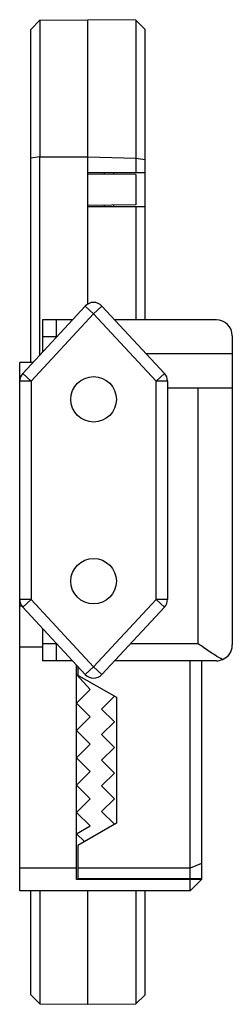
# Model space of a CAD drawing. Header units: millimetres. Extents: x 0 to 18.7, y -33.2 to 53.4.
import ezdxf

# ---------------------------------------------------------------- set-up
doc = ezdxf.new("R2010")
doc.units = ezdxf.units.MM

msp = doc.modelspace()

# ---------------------------------------------------------------- linework, layer by layer
at = {"color": 7, "linetype": 'Continuous', "lineweight": 25}
for p, q in [((1.781, 53.365), (0.977, 52.554)), ((1.777, 53.365), (6, 53.402)), ((1.777, 53.361), (1.777, 53.365)), ((1.777, 53.361), (1.777, 41.348)), ((10.223, 53.365), (6, 53.402)), ((6, 28.396), (6, 53.402)), ((10.223, 53.361), (10.223, 41.233)), ((10.223, 53.361), (11.023, 52.554)), ((0.977, 23.25), (0.977, 52.554)), ((11.023, 27), (11.023, 52.554)), ((1.777, 41.348), (0.977, 41.227)), ((1.781, 41.335), (1.777, 41.348)), ((1.781, 41.335), (6, 41.34)), ((1.781, 23.918), (1.781, 41.335)), ((6, 41.34), (10.219, 41.22)), ((10.223, 41.233), (10.219, 41.22)), ((10.219, 41.22), (10.219, 39.924)), ((10.223, 41.233), (11.023, 41.09)), ((11.023, 39.924), (6, 39.924)), ((7.46, 39.811), (7.46, 39.924)), ((8.26, 39.924), (8.26, 39.804)), ((10.223, 39.787), (6, 39.824)), ((10.223, 39.787), (10.223, 37.102)), ((10.223, 37.102), (6, 37.065)), ((6, 36.965), (11.023, 36.965)), ((7.46, 36.965), (7.46, 37.078)), ((8.26, 37.085), (8.26, 36.965)), ((10.219, 36.965), (10.219, 27)), ((0.267, 22.288), (5.767, 28.211)), ((5.767, 28.211), (6.5, 27.53)), ((7.233, 28.211), (6.5, 27.53)), ((7.233, 28.211), (12.733, 22.288)), ((6.5, 27.53), (1, 21.607)), ((2, 27), (2, 24.154)), ((4.643, 27), (2, 27)), ((3.2, 27), (3.2, 25.446)), ((3.21, 27), (3.21, 25.457)), ((12, 21.607), (6.5, 27.53)), ((17.3, 27), (8.357, 27)), ((3.2, 25.5), (2, 25.5)), ((18.7, 25.6), (18.7, -1.6)), ((18.7, 24), (11.143, 24)), ((1.161, 23.25), (0, 23.25)), ((0, -23.25), (0, 23.25)), ((1, 21.607), (0.267, 22.288)), ((12.733, 22.288), (12, 21.607)), ((1, 21.607), (0, 21.607)), ((1, 21.607), (1, 2.393)), ((13, 21.607), (12, 21.607)), ((12, 2.393), (12, 21.607)), ((13, 21.607), (13, 2.393)), ((13, 21), (18.7, 21)), ((15.7, -1.5), (15.7, 21)), ((1, 2.393), (0, 2.393)), ((0.195, 1.8), (0, 1.8)), ((1, 2.393), (0.267, 1.712)), ((1, 2.393), (6.5, -3.53)), ((6.5, -3.53), (12, 2.393)), ((12, 2.393), (12.733, 1.712)), ((13, 2.393), (12, 2.393)), ((5.767, -4.211), (0.267, 1.712)), ((12.733, 1.712), (7.233, -4.211)), ((2, -0.154), (2, -3)), ((3.2, -1.5), (2, -1.5)), ((3.2, -1.5), (3.2, -3)), ((3.21, -1.5), (3.21, -3)), ((15.7, -1.5), (9.75, -1.5)), ((2, -1.8), (0, -1.8)), ((4.643, -3), (2, -3)), ((5, -22.25), (5, -3.385)), ((17.3, -3), (8.357, -3)), ((15, -22.15), (15, -3)), ((16, -3), (16, -22.25)), ((5, -4.192), (8.5, -6.213)), ((6.2, -5.532), (5, -4.192)), ((5.1, -3.492), (5.1, -4.25)), ((6.5, -3.53), (5.767, -4.211)), ((7.233, -4.211), (6.5, -3.53)), ((5, -6.732), (6.2, -5.532)), ((6.2, -7.932), (5, -6.732)), ((8.327, -6.113), (7.2, -7.241)), ((8.5, -6.213), (8.5, -17.287)), ((7.2, -7.241), (8.327, -8.368)), ((5, -9.132), (6.2, -7.932)), ((8.327, -8.368), (7.2, -9.495)), ((6.2, -10.332), (5, -9.132)), ((7.2, -9.495), (8.327, -10.623)), ((5, -11.532), (6.2, -10.332)), ((8.327, -10.623), (7.2, -11.75)), ((6.2, -12.732), (5, -11.532)), ((7.2, -11.75), (8.327, -12.877)), ((5, -13.932), (6.2, -12.732)), ((8.327, -12.877), (7.2, -14.005)), ((6.2, -15.132), (5, -13.932)), ((7.2, -14.005), (8.327, -15.132)), ((5, -16.332), (6.2, -15.132)), ((8.327, -15.132), (7.2, -16.259)), ((6.2, -17.532), (5, -16.332)), ((7.2, -16.259), (8.327, -17.387)), ((8.5, -17.287), (5.1, -19.25)), ((5, -18.225), (6.2, -17.532)), ((5.687, -18.911), (5, -18.225)), ((5.1, -19.25), (5.1, -22.15)), ((5, -21.25), (0, -21.25)), ((15, -21.25), (5.1, -21.25)), ((16, -20.836), (15, -21.25)), ((16, -22.25), (5, -22.25)), ((5.1, -22.15), (16, -22.15)), ((9.5, -22.15), (9.5, -22.25)), ((15, -23.25), (15, -22.25)), ((16, -22.25), (15, -23.25)), ((15, -23.25), (0, -23.25)), ((0.977, -32.373), (0.977, -23.25)), ((1.777, -23.25), (1.777, -33.18)), ((6, -33.221), (6, -23.25)), ((10.223, -23.25), (10.223, -33.182)), ((11.023, -32.373), (11.023, -23.25)), ((1.781, -33.184), (0.977, -32.373)), ((10.223, -33.18), (11.023, -32.373)), ((1.777, -33.184), (1.777, -33.18)), ((1.777, -33.184), (6, -33.221)), ((6, -33.221), (10.223, -33.184))]:
    msp.add_line(p, q, dxfattribs=at)
for centre in [(6.5, 20), (6.5, 4)]:
    msp.add_circle(centre, 2, dxfattribs=at)
for centre, radius, start, end in [((6.5, 27.53), 1, 42.8789, 137.1211), ((17.3, 25.6), 1.4, 0, 90), ((1, 21.607), 1, 137.1211, 180), ((12, 21.607), 1, 0, 42.8789), ((1, 2.393), 1, 180, 222.8789), ((12, 2.393), 1, 317.1211, 0), ((6.5, -3.53), 1, 222.8789, 317.1211)]:
    msp.add_arc(centre, radius, start, end, dxfattribs=at)
for points, knots in [([(17.861, -2.883), (17.854, -2.88), (17.645, -2.788), (17.096, -2.473), (16.356, -1.964), (15.855, -1.61), (15.703, -1.502), (15.7, -1.5)], [0, 0, 0, 0, 0.010846, 0.338059, 0.798948, 0.996063, 1, 1, 1, 1]), ([(17.861, -2.883), (18.04, -2.771), (18.47, -2.504), (18.668, -2.007), (18.7, -1.685), (18.7, -1.602), (18.7, -1.6)], [0, 0, 0, 0, 0.34705, 0.831568, 0.995841, 1, 1, 1, 1]), ([(17.3, -3), (17.302, -3), (17.491, -3), (17.677, -2.941), (17.861, -2.883)], [0, 0, 0, 0, 0.0094913, 1, 1, 1, 1])]:
    msp.add_open_spline(points, degree=3, knots=knots, dxfattribs=at)

doc.saveas('drawing.dxf')
